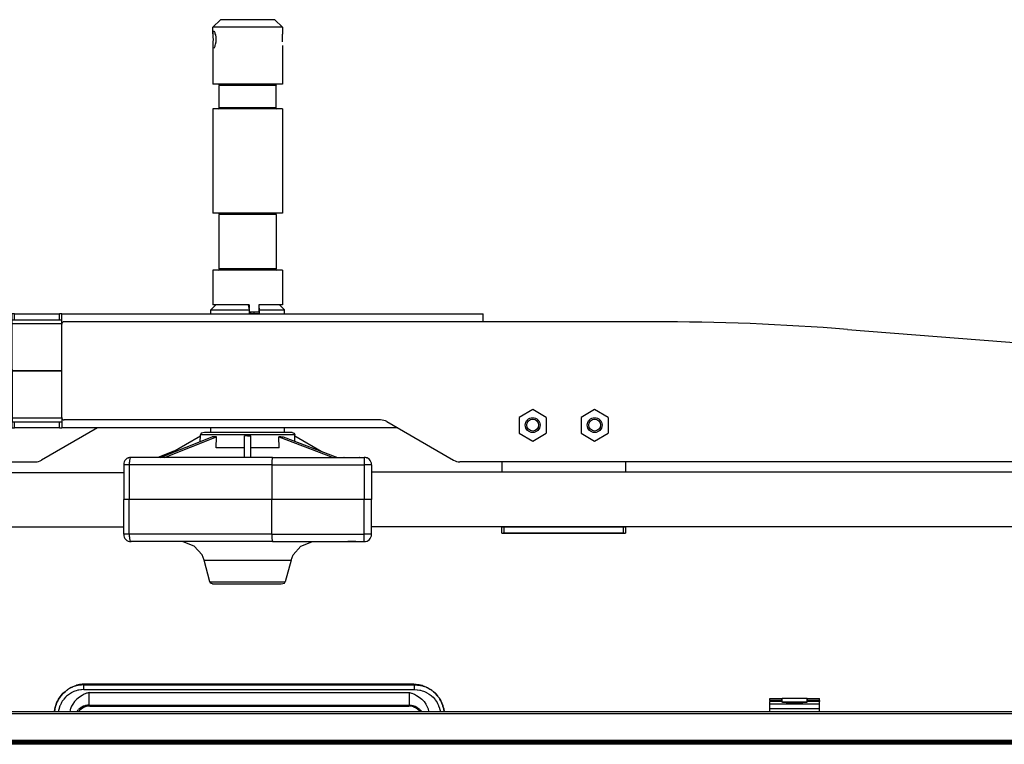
# Model space of a CAD drawing. Header units: millimetres. Extents: x -717 to 723, y -293 to 322.
# Tile 9 of 15: x -72 to 325, y 30 to 322. Entities that reach past the tile are written whole.
import ezdxf

# ---------------------------------------------------------------- set-up
doc = ezdxf.new("R2010")
doc.units = ezdxf.units.MM

# ---------------------------------------------------------------- blocks, each defined once
blk = doc.blocks.new('Rahmen_lang-bearb_-S120__3', base_point=(-623.64, 29.76))
at = {"color": 1, "linetype": 'Continuous'}
blk.add_line((665.36, 30.26), (-623.64, 30.26), dxfattribs=at)
at = {"color": 7, "linetype": 'Continuous'}
blk.add_line((665.36, 29.76), (-623.64, 29.76), dxfattribs=at)
blk = doc.blocks.new('Diffusor-S120-kpl___9', base_point=(-623.64, -268.59))
blk.add_blockref('Rahmen_lang-bearb_-S120__3', (-623.64, 29.76))
blk = doc.blocks.new('Etikett_1__10', base_point=(4.5, 53.69))
at = {"color": 7, "linetype": 'Continuous'}
for p, q in [((4.5, 53.82), (4.72, 53.83)), ((4.72, 53.83), (5.14, 53.85)), ((5.14, 53.85), (6.28, 53.87)), ((5.37, 53.79), (5.56, 53.81)), ((5.56, 53.81), (6.11, 53.83)), ((5.56, 53.81), (6.11, 53.83)), ((6.11, 53.83), (7.15, 53.85)), ((6.11, 53.83), (7.15, 53.85)), ((6.28, 53.87), (7.28, 53.89)), ((7.15, 53.85), (12.13, 53.91)), ((7.15, 53.85), (12.13, 53.91)), ((7.28, 53.89), (14.8, 53.94)), ((7.57, 53.81), (7.28, 53.89)), ((7.75, 53.81), (7.57, 53.81)), ((8.34, 53.83), (7.75, 53.81)), ((8.34, 53.83), (10.94, 53.86)), ((9.58, 53.86), (8.34, 53.83)), ((8.34, 53.83), (10.94, 53.86)), ((10.94, 53.86), (8.55, 53.81)), ((9.02, 53.82), (8.77, 53.81)), ((9.02, 53.82), (8.77, 53.81)), ((9.75, 53.84), (9.02, 53.82)), ((9.75, 53.84), (9.02, 53.82)), ((10.78, 53.89), (9.58, 53.86)), ((10.94, 53.86), (9.75, 53.84)), ((10.94, 53.86), (9.75, 53.84)), ((11.55, 53.9), (10.64, 53.89)), ((10.78, 53.89), (10.64, 53.89)), ((12.61, 53.9), (11.55, 53.9)), ((12.13, 53.91), (20.77, 53.95)), ((12.13, 53.91), (20.77, 53.95)), ((13.41, 53.9), (12.61, 53.9)), ((13.14, 53.89), (13.41, 53.9)), ((13.14, 53.89), (13.41, 53.9)), ((13.14, 53.72), (13.14, 53.89)), ((18.76, 53.93), (14.08, 53.91)), ((14.4, 53.9), (14.08, 53.91)), ((14.4, 53.9), (14.08, 53.91)), ((14.63, 53.89), (14.4, 53.9)), ((14.63, 53.89), (14.4, 53.9)), ((14.8, 53.94), (14.71, 53.71)), ((14.8, 53.94), (20.77, 53.95)), ((16.82, 53.9), (16.67, 53.79)), ((16.82, 53.9), (16.67, 53.79)), ((17.13, 53.79), (16.67, 53.79)), ((16.67, 53.79), (18.2, 53.78)), ((17.13, 53.79), (16.67, 53.79)), ((17.13, 53.79), (16.82, 53.9)), ((17.13, 53.79), (16.82, 53.9)), ((17.84, 53.91), (17.13, 53.79)), ((17.84, 53.91), (17.13, 53.79)), ((18.2, 53.78), (17.13, 53.79)), ((18.2, 53.78), (17.13, 53.79)), ((18.43, 53.91), (17.84, 53.91)), ((18.43, 53.91), (17.84, 53.91)), ((18.2, 53.78), (18.76, 53.93)), ((18.84, 53.78), (18.2, 53.78)), ((18.84, 53.78), (18.2, 53.78)), ((19.01, 53.91), (18.43, 53.91)), ((19.01, 53.91), (18.43, 53.91)), ((18.76, 53.93), (19.18, 53.76)), ((19.89, 53.92), (18.76, 53.93)), ((19.18, 53.76), (18.84, 53.78)), ((19.18, 53.76), (18.84, 53.78)), ((19.14, 53.91), (19.01, 53.91)), ((19.14, 53.91), (19.01, 53.91)), ((20.25, 53.8), (19.14, 53.91)), ((19.14, 53.91), (19.47, 53.8)), ((19.47, 53.8), (20.56, 53.8)), ((20.77, 53.95), (19.89, 53.92)), ((20.08, 53.8), (20.25, 53.8)), ((20.25, 53.8), (20.56, 53.8)), ((20.56, 53.8), (20.25, 53.8)), ((20.56, 53.8), (21.26, 53.82)), ((20.56, 53.8), (21.26, 53.82)), ((21.06, 53.78), (20.56, 53.8)), ((26.75, 53.94), (20.77, 53.95)), ((29.41, 53.91), (20.77, 53.95)), ((29.41, 53.91), (20.77, 53.95)), ((21.09, 53.91), (20.77, 53.95)), ((21.41, 53.83), (21.06, 53.78)), ((21.26, 53.82), (21.09, 53.91)), ((21.26, 53.82), (21.41, 53.83)), ((21.26, 53.82), (21.41, 53.83)), ((25.95, 53.92), (21.66, 53.93)), ((22.02, 53.91), (21.66, 53.93)), ((22.02, 53.91), (21.66, 53.93)), ((22.25, 53.91), (22.02, 53.91)), ((22.25, 53.91), (22.02, 53.91)), ((22.25, 53.91), (22.29, 53.69)), ((24.74, 53.91), (24.38, 53.9)), ((24.74, 53.91), (24.38, 53.9)), ((25.4, 53.91), (24.38, 53.9)), ((25.4, 53.91), (24.38, 53.9)), ((24.38, 53.9), (26.5, 53.81)), ((25.4, 53.91), (24.74, 53.91)), ((25.4, 53.91), (24.74, 53.91)), ((26.35, 53.91), (25.4, 53.91)), ((26.35, 53.91), (25.4, 53.91)), ((26.35, 53.91), (25.4, 53.91)), ((26.35, 53.91), (25.4, 53.91)), ((27.28, 53.8), (25.95, 53.92)), ((26.81, 53.8), (26.35, 53.91)), ((26.81, 53.8), (26.35, 53.91)), ((26.81, 53.8), (26.35, 53.91)), ((26.81, 53.8), (26.35, 53.91)), ((26.5, 53.81), (26.81, 53.8)), ((34.27, 53.89), (26.75, 53.94)), ((26.81, 53.8), (27.28, 53.8)), ((26.96, 53.77), (26.81, 53.8)), ((26.96, 53.77), (26.81, 53.8)), ((27.65, 53.8), (26.81, 53.8)), ((27.1, 53.76), (26.96, 53.77)), ((27.1, 53.76), (26.96, 53.77)), ((27.28, 53.8), (28.43, 53.81)), ((28.43, 53.81), (27.28, 53.8)), ((28.43, 53.81), (27.65, 53.8)), ((27.89, 53.8), (28.11, 53.8)), ((28.11, 53.8), (28.43, 53.81)), ((28.43, 53.81), (29.07, 53.83)), ((28.43, 53.81), (29.07, 53.83)), ((29.07, 53.83), (28.43, 53.81)), ((29.07, 53.83), (28.43, 53.81)), ((29.07, 53.83), (29.22, 53.84)), ((29.07, 53.83), (29.22, 53.84)), ((29.22, 53.84), (29.07, 53.83)), ((34.4, 53.86), (29.41, 53.91)), ((30.67, 53.9), (29.41, 53.91)), ((30.43, 53.88), (29.61, 53.89)), ((32.39, 53.88), (29.61, 53.89)), ((30.43, 53.88), (29.61, 53.89)), ((30.67, 53.9), (30.43, 53.88)), ((30.67, 53.9), (30.43, 53.88)), ((30.67, 53.9), (30.55, 53.72)), ((33.14, 53.88), (32.39, 53.88)), ((32.9, 53.72), (32.97, 53.87)), ((33.14, 53.88), (32.97, 53.87)), ((33.14, 53.88), (32.97, 53.87)), ((35.27, 53.87), (34.27, 53.89)), ((35.43, 53.84), (34.4, 53.86)), ((36.4, 53.85), (35.27, 53.87)), ((35.98, 53.82), (35.43, 53.84)), ((36.17, 53.8), (35.98, 53.82)), ((36.79, 53.83), (36.4, 53.85))]:
    blk.add_line(p, q, dxfattribs=at)
blk = doc.blocks.new('Griff_1__11', base_point=(-57.73, 42.78))
at = {"color": 7, "linetype": 'Continuous'}
for p, q in [((-52.76, 51.52), (-52.3, 51.84)), ((-52.02, 52.04), (-52.3, 51.84)), ((-51.62, 52.29), (-52.02, 52.04)), ((-51.01, 52.64), (-51.62, 52.29)), ((-50.37, 52.96), (-51.01, 52.64)), ((-49.71, 53.24), (-50.37, 52.96)), ((-49.04, 53.48), (-49.71, 53.24)), ((-48.84, 53.54), (-49.04, 53.48)), ((-47.67, 53.83), (-48.84, 53.54)), ((-46.52, 54), (-47.67, 53.83)), ((-45.35, 54.06), (-46.52, 54)), ((87.07, 54.06), (-45.35, 54.06)), ((3.77, 53.91), (3.92, 53.92)), ((3.92, 53.92), (3.77, 53.91)), ((3.92, 53.92), (4.11, 53.93)), ((4.11, 53.93), (3.92, 53.92)), ((4.11, 53.93), (4.67, 53.94)), ((4.39, 53.84), (4.11, 53.93)), ((4.67, 53.94), (4.39, 53.84)), ((4.67, 53.94), (6.29, 53.8)), ((5.42, 53.82), (4.67, 53.94)), ((5.85, 53.81), (5.42, 53.82)), ((6.29, 53.8), (5.85, 53.81)), ((6.29, 53.8), (12.25, 53.75)), ((6.79, 53.79), (6.29, 53.8)), ((7.36, 53.79), (6.79, 53.79)), ((7.86, 53.78), (7.36, 53.79)), ((8.44, 53.78), (7.86, 53.78)), ((9.04, 53.77), (8.44, 53.78)), ((10.29, 53.76), (9.04, 53.77)), ((12.25, 53.75), (10.29, 53.76)), ((12.25, 53.75), (20.86, 53.73)), ((14.34, 53.74), (12.25, 53.75)), ((20.86, 53.73), (14.34, 53.74)), ((29.46, 53.75), (20.86, 53.73)), ((20.86, 53.73), (27.37, 53.74)), ((27.37, 53.74), (29.46, 53.75)), ((35.42, 53.8), (29.46, 53.75)), ((29.46, 53.75), (31.42, 53.76)), ((31.42, 53.76), (32.67, 53.77)), ((32.67, 53.77), (33.28, 53.78)), ((33.28, 53.78), (33.85, 53.78)), ((33.85, 53.78), (34.35, 53.79)), ((34.35, 53.79), (34.92, 53.79)), ((34.92, 53.79), (35.42, 53.8)), ((37.05, 53.94), (35.42, 53.8)), ((35.42, 53.8), (35.87, 53.81)), ((35.87, 53.81), (36.29, 53.82)), ((36.29, 53.82), (37.05, 53.94)), ((37.6, 53.93), (37.05, 53.94)), ((37.05, 53.94), (37.33, 53.84)), ((37.33, 53.84), (37.6, 53.93)), ((37.8, 53.92), (37.6, 53.93)), ((37.6, 53.93), (37.8, 53.92)), ((37.94, 53.91), (37.8, 53.92)), ((37.8, 53.92), (37.94, 53.91)), ((87.07, 54.06), (88.23, 54)), ((88.23, 54), (89.38, 53.83)), ((89.38, 53.83), (90.55, 53.54)), ((90.55, 53.54), (90.75, 53.48)), ((90.75, 53.48), (91.42, 53.24)), ((91.42, 53.24), (92.08, 52.96)), ((92.08, 52.96), (92.72, 52.64)), ((92.72, 52.64), (93.33, 52.29)), ((93.33, 52.29), (93.73, 52.04)), ((93.73, 52.04), (94.01, 51.84)), ((94.47, 51.52), (94.01, 51.84)), ((-56.07, 47.95), (-56.42, 47.34)), ((-56.42, 47.34), (-56.07, 47.95)), ((-55.83, 48.34), (-56.07, 47.95)), ((-56.07, 47.95), (-55.83, 48.34)), ((-55.28, 49.1), (-55.83, 48.34)), ((-55.83, 48.34), (-55.28, 49.1)), ((-55.14, 49.28), (-55.28, 49.1)), ((-55.28, 49.1), (-55.14, 49.28)), ((-54.3, 50.21), (-55.14, 49.28)), ((-55.14, 49.28), (-54.3, 50.21)), ((-54.3, 50.21), (-53.49, 50.95)), ((-53.85, 50.64), (-54.3, 50.21)), ((-53.49, 50.95), (-53.85, 50.64)), ((-53.05, 51.29), (-53.49, 50.95)), ((-53.49, 50.95), (-53.05, 51.29)), ((-52.76, 51.52), (-53.05, 51.29)), ((94.47, 51.52), (94.76, 51.29)), ((94.76, 51.29), (95.2, 50.95)), ((95.2, 50.95), (94.76, 51.29)), ((95.2, 50.95), (95.56, 50.64)), ((96.01, 50.21), (95.2, 50.95)), ((95.56, 50.64), (96.01, 50.21)), ((96.01, 50.21), (96.85, 49.28)), ((96.85, 49.28), (96.01, 50.21)), ((96.85, 49.28), (96.99, 49.1)), ((96.99, 49.1), (96.85, 49.28)), ((96.99, 49.1), (97.54, 48.34)), ((97.54, 48.34), (96.99, 49.1)), ((97.54, 48.34), (97.78, 47.95)), ((97.78, 47.95), (97.54, 48.34)), ((97.78, 47.95), (98.13, 47.34)), ((98.13, 47.34), (97.78, 47.95)), ((-57.56, 44.06), (-57.73, 42.91)), ((-57.73, 42.91), (-57.56, 44.06)), ((-57.29, 45.18), (-57.56, 44.06)), ((-57.56, 44.06), (-57.29, 45.18)), ((-57.23, 45.39), (-57.29, 45.18)), ((-57.29, 45.18), (-57.23, 45.39)), ((-56.89, 46.33), (-57.23, 45.39)), ((-57.23, 45.39), (-56.89, 46.33)), ((-56.73, 46.7), (-56.89, 46.33)), ((-56.89, 46.33), (-56.73, 46.7)), ((-56.42, 47.34), (-56.73, 46.7)), ((-56.73, 46.7), (-56.42, 47.34)), ((-47.03, 43.93), (-47.47, 43.55)), ((-46.7, 44.17), (-47.03, 43.93)), ((-46.56, 44.26), (-46.7, 44.17)), ((-46.07, 44.54), (-46.56, 44.26)), ((-45.73, 44.7), (-46.07, 44.54)), ((-45.57, 44.77), (-45.73, 44.7)), ((-45.06, 44.94), (-45.57, 44.77)), ((-44.92, 44.98), (-45.06, 44.94)), ((-44.54, 45.07), (-44.92, 44.98)), ((-44.2, 45.13), (-44.54, 45.07)), ((-44.01, 45.15), (-44.2, 45.13)), ((-43.46, 45.19), (-44.01, 45.15)), ((-43.46, 45.19), (85.17, 45.19)), ((85.72, 45.15), (85.17, 45.19)), ((85.92, 45.13), (85.72, 45.15)), ((86.25, 45.07), (85.92, 45.13)), ((86.64, 44.98), (86.25, 45.07)), ((86.77, 44.94), (86.64, 44.98)), ((87.28, 44.77), (86.77, 44.94)), ((87.55, 44.65), (87.28, 44.77)), ((87.78, 44.54), (87.55, 44.65)), ((88.27, 44.26), (87.78, 44.54)), ((88.41, 44.17), (88.27, 44.26)), ((88.74, 43.93), (88.41, 44.17)), ((89.18, 43.55), (88.74, 43.93)), ((98.13, 47.34), (98.44, 46.7)), ((98.44, 46.7), (98.13, 47.34)), ((98.44, 46.7), (98.6, 46.33)), ((98.6, 46.33), (98.44, 46.7)), ((98.6, 46.33), (98.94, 45.39)), ((98.94, 45.39), (98.6, 46.33)), ((98.94, 45.39), (99, 45.18)), ((99, 45.18), (98.94, 45.39)), ((99, 45.18), (99.28, 44.06)), ((99.28, 44.06), (99, 45.18)), ((99.28, 44.06), (99.44, 42.91)), ((99.44, 42.91), (99.28, 44.06)), ((-47.82, 43.19), (-48.14, 42.8)), ((-47.65, 43.37), (-47.82, 43.19)), ((-47.47, 43.55), (-47.65, 43.37)), ((89.37, 43.37), (89.18, 43.55)), ((89.53, 43.19), (89.37, 43.37)), ((89.85, 42.8), (89.53, 43.19))]:
    blk.add_line(p, q, dxfattribs=at)
at = {"color": 1, "linetype": 'Continuous'}
for p, q in [((-52.55, 51.66), (-52.76, 51.52)), ((-51.62, 52.29), (-52.55, 51.66)), ((-50.48, 52.78), (-51.62, 52.29)), ((-50.37, 52.96), (-50.48, 52.78)), ((-49.36, 53.19), (-50.37, 52.96)), ((-48.99, 53.3), (-49.36, 53.19)), ((-48.21, 53.48), (-48.99, 53.3)), ((-47.62, 53.59), (-48.21, 53.48)), ((-47.05, 51.74), (-47.91, 51.61)), ((-47.02, 53.66), (-47.62, 53.59)), ((-46.87, 51.76), (-47.05, 51.74)), ((-46.73, 53.69), (-47.02, 53.66)), ((-45.83, 51.81), (-46.87, 51.76)), ((-45.83, 53.72), (-46.73, 53.69)), ((-45.83, 53.72), (-45.35, 54.06)), ((-45.83, 53.72), (87.54, 53.72)), ((-45.83, 51.81), (-45.83, 53.72)), ((-45.83, 51.81), (87.54, 51.81)), ((3.92, 53.92), (3.77, 53.91)), ((4.11, 53.93), (3.92, 53.92)), ((4.67, 53.94), (4.11, 53.93)), ((5.4, 53.96), (4.67, 53.94)), ((9.02, 54.01), (5.4, 53.96)), ((20.86, 54.05), (9.02, 54.01)), ((20.86, 54.05), (32.69, 54.01)), ((32.69, 54.01), (36.31, 53.96)), ((36.31, 53.96), (37.05, 53.94)), ((37.05, 53.94), (37.6, 53.93)), ((37.6, 53.93), (37.8, 53.92)), ((37.8, 53.92), (37.94, 53.91)), ((87.54, 53.72), (87.07, 54.06)), ((87.54, 53.72), (88.44, 53.69)), ((87.54, 51.81), (87.54, 53.72)), ((87.54, 51.81), (88.59, 51.76)), ((88.44, 53.69), (88.74, 53.66)), ((88.59, 51.76), (88.76, 51.74)), ((88.74, 53.66), (89.34, 53.59)), ((88.76, 51.74), (89.62, 51.61)), ((89.34, 53.59), (89.92, 53.48)), ((89.92, 53.48), (90.7, 53.3)), ((90.7, 53.3), (91.07, 53.19)), ((91.07, 53.19), (92.08, 52.96)), ((92.08, 52.96), (92.19, 52.78)), ((92.19, 52.78), (93.33, 52.29)), ((93.33, 52.29), (94.26, 51.66)), ((94.26, 51.66), (94.47, 51.52)), ((-54.15, 47.71), (-54.57, 47.11)), ((-53.97, 47.93), (-54.15, 47.71)), ((-53.29, 48.7), (-53.97, 47.93)), ((-52.82, 49.15), (-53.29, 48.7)), ((-52.53, 49.39), (-52.82, 49.15)), ((-51.71, 50.01), (-52.53, 49.39)), ((-50.83, 50.55), (-51.71, 50.01)), ((-50.68, 50.63), (-50.83, 50.55)), ((-49.9, 50.99), (-50.68, 50.63)), ((-49.49, 51.15), (-49.9, 50.99)), ((-48.92, 51.35), (-49.49, 51.15)), ((-48.78, 47.91), (-49.17, 47.53)), ((-48.25, 51.53), (-48.92, 51.35)), ((-47.67, 48.82), (-48.78, 47.91)), ((-47.91, 51.61), (-48.25, 51.53)), ((-46.62, 49.49), (-47.67, 48.82)), ((-45.76, 49.93), (-46.62, 49.49)), ((-45.35, 50.11), (-45.76, 49.93)), ((-44.76, 50.34), (-45.35, 50.11)), ((-44.55, 50.42), (-44.76, 50.34)), ((-43.73, 50.68), (-44.55, 50.42)), ((-43.73, 50.68), (-43.36, 50.65)), ((-43.73, 45.52), (-43.73, 50.68)), ((-43.36, 50.65), (-42.98, 50.62)), ((-42.98, 50.62), (84.37, 50.62)), ((84.37, 50.62), (85.45, 50.68)), ((85.45, 50.68), (86.26, 50.42)), ((85.45, 45.52), (85.45, 50.68)), ((86.26, 50.42), (86.48, 50.34)), ((86.48, 50.34), (87.06, 50.11)), ((87.06, 50.11), (87.47, 49.93)), ((87.47, 49.93), (88.33, 49.49)), ((88.33, 49.49), (89.39, 48.82)), ((89.39, 48.82), (90.49, 47.91)), ((89.62, 51.61), (89.96, 51.53)), ((89.96, 51.53), (90.63, 51.35)), ((90.49, 47.91), (90.88, 47.53)), ((90.63, 51.35), (91.2, 51.15)), ((91.2, 51.15), (91.61, 50.99)), ((91.61, 50.99), (92.39, 50.63)), ((92.39, 50.63), (92.54, 50.55)), ((92.54, 50.55), (93.42, 50.01)), ((93.42, 50.01), (94.24, 49.39)), ((94.24, 49.39), (94.53, 49.15)), ((94.53, 49.15), (95, 48.7)), ((95, 48.7), (95.69, 47.93)), ((95.69, 47.93), (95.86, 47.71)), ((95.86, 47.71), (96.29, 47.11)), ((-55.89, 44.21), (-56.09, 43.36)), ((-55.85, 44.35), (-55.89, 44.21)), ((-55.52, 45.31), (-55.85, 44.35)), ((-55.46, 45.45), (-55.52, 45.31)), ((-55.09, 46.23), (-55.46, 45.45)), ((-54.87, 46.62), (-55.09, 46.23)), ((-54.57, 47.11), (-54.87, 46.62)), ((-51.34, 43.84), (-51.56, 42.78)), ((-51.25, 44.12), (-51.34, 43.84)), ((-50.94, 44.92), (-51.25, 44.12)), ((-50.84, 45.14), (-50.94, 44.92)), ((-50.38, 45.98), (-50.84, 45.14)), ((-49.66, 46.97), (-50.38, 45.98)), ((-49.17, 47.53), (-49.66, 46.97)), ((-47.7, 44.07), (-48, 43.79)), ((-46.92, 44.64), (-47.7, 44.07)), ((-46.76, 44.73), (-46.92, 44.64)), ((-46.04, 45.08), (-46.76, 44.73)), ((-45.88, 45.14), (-46.04, 45.08)), ((-45.17, 45.36), (-45.88, 45.14)), ((-44.74, 45.44), (-45.17, 45.36)), ((-44.45, 45.48), (-44.74, 45.44)), ((-44.24, 45.5), (-44.45, 45.48)), ((-43.73, 45.52), (-44.24, 45.5)), ((-43.73, 45.52), (85.45, 45.52)), ((-43.73, 45.52), (-43.46, 45.19)), ((85.45, 45.52), (85.17, 45.19)), ((85.45, 45.52), (85.95, 45.5)), ((85.95, 45.5), (86.16, 45.48)), ((86.16, 45.48), (86.45, 45.44)), ((86.45, 45.44), (86.88, 45.36)), ((86.88, 45.36), (87.59, 45.14)), ((87.59, 45.14), (87.76, 45.08)), ((87.76, 45.08), (88.47, 44.73)), ((88.47, 44.73), (88.63, 44.64)), ((88.63, 44.64), (89.42, 44.07)), ((89.42, 44.07), (89.71, 43.79)), ((90.88, 47.53), (91.37, 46.97)), ((91.37, 46.97), (92.09, 45.98)), ((92.09, 45.98), (92.55, 45.14)), ((92.55, 45.14), (92.66, 44.92)), ((92.66, 44.92), (92.97, 44.12)), ((92.97, 44.12), (93.05, 43.84)), ((93.05, 43.84), (93.27, 42.78)), ((96.29, 47.11), (96.59, 46.62)), ((96.59, 46.62), (96.8, 46.23)), ((96.8, 46.23), (97.17, 45.45)), ((97.17, 45.45), (97.23, 45.31)), ((97.23, 45.31), (97.57, 44.35)), ((97.57, 44.35), (97.61, 44.21)), ((97.61, 44.21), (97.8, 43.36)), ((-56.09, 43.36), (-56.17, 42.92)), ((-48.7, 42.95), (-48.79, 42.82)), ((-48.58, 43.12), (-48.7, 42.95)), ((-48.4, 43.35), (-48.58, 43.12)), ((-48.14, 43.65), (-48.4, 43.35)), ((89.85, 43.65), (90.11, 43.35)), ((90.11, 43.35), (90.29, 43.12)), ((90.29, 43.12), (90.42, 42.95)), ((90.42, 42.95), (90.5, 42.82)), ((97.8, 43.36), (97.88, 42.92))]:
    blk.add_line(p, q, dxfattribs=at)
blk = doc.blocks.new('Aufhaengezapfen_053A-14-00-00-01__13', base_point=(6.19, 203.99))
at = {"color": 7, "linetype": 'Continuous'}
for p, q in [((6.19, 318.99), (9.19, 321.99)), ((31.19, 321.99), (9.19, 321.99)), ((34.19, 318.99), (31.19, 321.99)), ((34.19, 318.99), (6.19, 318.99)), ((6.19, 316.3), (6.19, 318.99)), ((34.19, 318.99), (34.19, 316.33)), ((6.2, 316.86), (6.19, 316.63)), ((6.19, 316.63), (6.19, 316.3)), ((6.19, 316.3), (6.21, 314.97)), ((6.25, 317.26), (6.2, 316.86)), ((6.21, 314.97), (6.22, 313.99)), ((6.22, 313.99), (6.21, 313)), ((6.35, 317.45), (6.25, 317.26)), ((6.78, 317.17), (6.64, 317.36)), ((6.93, 316.88), (6.78, 317.17)), ((7.04, 316.63), (6.93, 316.88)), ((7.15, 316.33), (7.04, 316.63)), ((7.3, 315.82), (7.15, 316.33)), ((7.46, 314.94), (7.3, 315.82)), ((7.52, 313.99), (7.46, 314.94)), ((7.46, 313), (7.52, 313.99)), ((34.17, 314.94), (34.16, 313.99)), ((34.16, 313.99), (34.17, 313.03)), ((34.18, 315.88), (34.17, 314.94)), ((34.19, 316.33), (34.18, 315.88)), ((6.21, 313), (6.19, 311.68)), ((6.19, 311.68), (6.19, 311.34)), ((6.19, 311.68), (6.19, 295.99)), ((6.19, 311.34), (6.2, 311.11)), ((6.2, 311.11), (6.24, 310.8)), ((6.24, 310.8), (6.35, 310.52)), ((6.53, 310.52), (6.78, 310.8)), ((6.78, 310.8), (6.93, 311.09)), ((6.93, 311.09), (7.04, 311.34)), ((7.04, 311.34), (7.15, 311.64)), ((7.15, 311.64), (7.29, 312.09)), ((7.29, 312.09), (7.46, 313)), ((34.19, 311.64), (34.19, 295.99)), ((34.19, 295.99), (6.19, 295.99)), ((8.4, 295.99), (8.76, 295.84)), ((8.82, 295.7), (8.69, 295.49)), ((8.69, 286.49), (8.69, 295.49)), ((8.76, 295.84), (8.82, 295.7)), ((31.61, 295.84), (31.54, 295.68)), ((31.54, 295.68), (31.68, 295.49)), ((31.98, 295.99), (31.61, 295.84)), ((31.68, 286.49), (31.68, 295.49)), ((8.44, 285.99), (8.76, 286.13)), ((8.83, 286.29), (8.69, 286.49)), ((8.76, 286.13), (8.83, 286.29)), ((31.68, 286.49), (31.56, 286.27)), ((31.56, 286.27), (31.61, 286.13)), ((31.61, 286.13), (31.93, 285.99)), ((34.19, 285.99), (6.19, 285.99)), ((6.19, 285.99), (6.19, 243.99)), ((34.19, 285.99), (34.19, 243.99)), ((34.19, 243.99), (6.19, 243.99)), ((8.4, 243.99), (8.76, 243.84)), ((8.82, 243.7), (8.69, 243.49)), ((8.69, 221.49), (8.69, 243.49)), ((8.76, 243.84), (8.82, 243.7)), ((31.61, 243.84), (31.54, 243.68)), ((31.54, 243.68), (31.68, 243.49)), ((31.98, 243.99), (31.61, 243.84)), ((31.68, 243.49), (31.68, 221.49)), ((34.19, 220.99), (6.19, 220.99)), ((6.19, 220.99), (6.19, 206.99)), ((8.44, 220.99), (8.76, 221.13)), ((8.83, 221.29), (8.69, 221.49)), ((8.76, 221.13), (8.83, 221.29)), ((31.68, 221.49), (31.56, 221.27)), ((31.56, 221.27), (31.61, 221.13)), ((31.61, 221.13), (31.93, 220.99)), ((34.19, 220.99), (34.19, 206.99)), ((20.8, 206.99), (6.19, 206.99)), ((20.8, 206.99), (20.8, 205.57)), ((24.73, 206.99), (24.73, 203.99)), ((34.19, 206.99), (24.73, 206.99)), ((24.73, 203.99), (20.8, 203.99))]:
    blk.add_line(p, q, dxfattribs=at)
at = {"color": 1, "linetype": 'Continuous'}
for p, q in [((31.68, 295.49), (8.69, 295.49)), ((31.68, 286.49), (8.69, 286.49)), ((31.68, 243.49), (8.69, 243.49)), ((31.68, 221.49), (8.69, 221.49))]:
    blk.add_line(p, q, dxfattribs=at)
blk = doc.blocks.new('SET-Zapfen_für_PO_1__14', base_point=(6.19, 203.99))
blk.add_blockref('Aufhaengezapfen_053A-14-00-00-01__13', (6.19, 203.99))
blk = doc.blocks.new('Rahmendeckel-bearb__1__17', base_point=(-588.34, 30.82))
at = {"color": 7, "linetype": 'Continuous'}
for p, q in [((629.36, 42.82), (-587.64, 42.82)), ((-588.34, 30.82), (630.05, 30.82))]:
    blk.add_line(p, q, dxfattribs=at)
at = {"color": 1, "linetype": 'Continuous'}
for p, q in [((629.36, 42.02), (-587.64, 42.02)), ((-588.34, 30.82), (630.05, 30.82)), ((-588.33, 31.42), (630.04, 31.42))]:
    blk.add_line(p, q, dxfattribs=at)
blk = doc.blocks.new('Scharnierband__31', base_point=(235.86, 46.72))
at = {"color": 7, "linetype": 'Continuous'}
for p, q in [((235.86, 46.72), (235.86, 48.21)), ((245.86, 48.21), (235.86, 48.21)), ((245.86, 46.72), (245.86, 48.21))]:
    blk.add_line(p, q, dxfattribs=at)
at = {"color": 1, "linetype": 'Continuous'}
blk.add_line((245.86, 46.72), (235.86, 46.72), dxfattribs=at)
blk = doc.blocks.new('Scharnier-Lager__32', base_point=(230.86, 42.82))
at = {"color": 7, "linetype": 'Continuous'}
for p, q in [((230.86, 47.46), (230.86, 48.18)), ((230.86, 48.18), (235.71, 48.18)), ((235.71, 47.46), (235.71, 48.18)), ((246.01, 47.46), (246.01, 48.18)), ((246.01, 48.18), (250.86, 48.18)), ((250.86, 47.46), (250.86, 48.18)), ((230.86, 47.46), (230.86, 47.08)), ((230.86, 46), (230.86, 47.08)), ((230.86, 44.01), (230.86, 46)), ((230.86, 42.82), (230.86, 44.01)), ((235.71, 47.46), (235.71, 47.08)), ((235.71, 47.08), (235.72, 46.78)), ((235.85, 46.71), (235.72, 46.78)), ((236.11, 46.65), (235.85, 46.71)), ((236.48, 46.6), (236.11, 46.65)), ((236.94, 46.56), (236.48, 46.6)), ((237.49, 46.52), (236.94, 46.56)), ((238.08, 46.5), (237.49, 46.52)), ((238.71, 46.5), (238.08, 46.5)), ((238.71, 46.5), (243.01, 46.5)), ((243.63, 46.5), (243.01, 46.5)), ((244.23, 46.52), (243.63, 46.5)), ((244.77, 46.56), (244.23, 46.52)), ((245.24, 46.6), (244.77, 46.56)), ((245.6, 46.65), (245.24, 46.6)), ((245.86, 46.71), (245.6, 46.65)), ((245.99, 46.78), (245.86, 46.71)), ((245.99, 46.78), (246.01, 47.08)), ((246.01, 47.46), (246.01, 47.08)), ((250.86, 47.46), (250.86, 47.08)), ((250.86, 46), (250.86, 47.08)), ((250.86, 44.01), (250.86, 46)), ((250.86, 42.82), (250.86, 44.01))]:
    blk.add_line(p, q, dxfattribs=at)
at = {"color": 1, "linetype": 'Continuous'}
for p, q in [((235.71, 47.46), (230.86, 47.46)), ((235.71, 47.08), (230.86, 47.08)), ((250.86, 46), (230.86, 46)), ((250.86, 44.01), (230.86, 44.01)), ((250.86, 47.46), (246.01, 47.46)), ((250.86, 47.08), (246.01, 47.08))]:
    blk.add_line(p, q, dxfattribs=at)
blk = doc.blocks.new('Scharnier-kpl__1__33', base_point=(230.86, 42.82))
for name, p in [('Scharnier-Lager__32', (230.86, 42.82)), ('Scharnierband__31', (235.86, 46.72))]:
    blk.add_blockref(name, p)
blk = doc.blocks.new('Gehaeuse-kpl_-S120__37', base_point=(-650.34, -292.59))
for name, p in [('Scharnier-kpl__1__33', (230.86, 42.82)), ('Rahmendeckel-bearb__1__17', (-588.34, 30.82))]:
    blk.add_blockref(name, p)
blk = doc.blocks.new('Achse_drehen__50', base_point=(5.34, 155.49))
at = {"color": 7, "linetype": 'Continuous'}
for p, q in [((5.34, 204.99), (7.34, 206.99)), ((20.9, 204.99), (20.53, 206.99)), ((35.04, 204.99), (33.04, 206.99)), ((5.34, 204.99), (20.9, 204.99)), ((5.34, 203.37), (5.34, 204.99)), ((20.9, 203.49), (20.9, 204.99)), ((20.9, 203.49), (24.93, 203.49)), ((21.51, 203.49), (21.51, 203.99)), ((22.89, 203.49), (22.89, 203.99)), ((24.75, 205.99), (24.93, 204.99)), ((24.93, 204.99), (35.04, 204.99)), ((24.93, 203.49), (24.93, 204.99)), ((35.04, 203.37), (35.04, 204.99)), ((5.34, 155.49), (5.34, 157.37)), ((35.04, 155.49), (35.04, 157.37))]:
    blk.add_line(p, q, dxfattribs=at)
blk = doc.blocks.new('Gehaeuseoberteil_S127-04-01-01__51', base_point=(-29.81, 128.49))
at = {"color": 7, "linetype": 'Continuous'}
for p, q in [((1.45, 155.19), (1.16, 154.51)), ((2.78, 155.49), (1.45, 155.19)), ((24.85, 155.49), (2.78, 155.49)), ((38.21, 155.49), (24.85, 155.49)), ((38.21, 155.49), (38.92, 155.19)), ((38.92, 155.19), (39.21, 154.51)), ((-15.12, 145.49), (5.84, 153.78)), ((-13.35, 145.49), (7.6, 153.78)), ((-10.96, 147.13), (1.15, 154.13)), ((1.09, 151.9), (1.15, 154.13)), ((1.15, 154.13), (1.16, 154.51)), ((6.72, 153.78), (5.84, 153.78)), ((7.6, 153.78), (6.72, 153.78)), ((7.52, 149.38), (7.6, 153.78)), ((18.94, 145.49), (18.94, 154.13)), ((20.19, 154.13), (18.94, 154.13)), ((20.19, 154.13), (21.44, 154.13)), ((21.44, 145.49), (21.44, 154.13)), ((32.77, 153.78), (54.66, 145.49)), ((33.65, 153.78), (32.77, 153.78)), ((32.85, 149.38), (32.77, 153.78)), ((33.65, 153.78), (34.54, 153.78)), ((34.54, 153.78), (56.43, 145.49)), ((39.22, 154.13), (39.21, 154.51)), ((39.28, 151.98), (39.22, 154.13)), ((39.22, 154.13), (49.91, 147.95)), ((-9.54, 147.95), (-16.05, 145.49)), ((-27.87, 145.29), (-27.74, 145.34)), ((-13.35, 145.49), (-26.81, 145.49)), ((30.28, 145.49), (-13.35, 145.49)), ((29.91, 143.41), (29.89, 142.49)), ((29.96, 144.25), (29.91, 143.41)), ((30.05, 144.91), (29.96, 144.25)), ((30.16, 145.34), (30.05, 144.91)), ((30.28, 145.49), (30.16, 145.34)), ((30.28, 145.49), (59.01, 145.49)), ((59.01, 145.49), (59.16, 145.49)), ((59.16, 145.49), (59.01, 145.49)), ((59.16, 145.49), (65.22, 145.49)), ((59.16, 145.49), (65.22, 145.49)), ((65.22, 145.49), (65.36, 145.49)), ((65.36, 145.49), (65.22, 145.49)), ((65.36, 145.49), (67.19, 145.49)), ((68.11, 145.34), (68.25, 145.29)), ((-29.81, 142.49), (-29.81, 128.49)), ((29.89, 142.49), (29.89, 128.49)), ((70.19, 142.49), (70.19, 128.49)), ((-27.59, 128.49), (-29.81, 128.49)), ((29.89, 128.49), (-27.59, 128.49)), ((67.19, 128.49), (29.89, 128.49)), ((70.19, 128.49), (67.19, 128.49))]:
    blk.add_line(p, q, dxfattribs=at)
at = {"color": 1, "linetype": 'Continuous'}
for p, q in [((25.11, 154.51), (1.16, 154.51)), ((39.21, 154.51), (25.11, 154.51)), ((9.44, 149.38), (7.52, 149.38)), ((17.09, 149.38), (9.44, 149.38)), ((18.94, 149.38), (17.09, 149.38)), ((32.59, 149.38), (21.44, 149.38)), ((32.85, 149.38), (32.59, 149.38)), ((67.19, 145.49), (67.19, 142.49)), ((-27.59, 142.49), (-29.81, 142.49)), ((-27.59, 142.49), (-27.59, 128.49)), ((29.89, 142.49), (-27.59, 142.49)), ((29.89, 142.49), (67.19, 142.49)), ((67.19, 142.49), (67.19, 128.49)), ((70.19, 142.49), (67.19, 142.49))]:
    blk.add_line(p, q, dxfattribs=at)
at = {"color": 7, "linetype": 'Continuous'}
for centre, start, end in [((-26.81, 142.49), 90, 180), ((67.19, 142.49), 0, 90)]:
    blk.add_arc(centre, 3, start, end, dxfattribs=at)
at = {"color": 1, "linetype": 'Continuous'}
blk.add_open_spline([(-26.81, 145.49), (-26.88, 145.46), (-27.07, 145.39), (-27.23, 145.03), (-27.38, 144.57), (-27.5, 143.95), (-27.57, 143.25), (-27.58, 142.75), (-27.59, 142.49)], degree=3, knots=[0, 0, 0, 0, 0.225503, 0.578919, 1.082076, 1.715535, 2.443226, 3.220133, 3.220133, 3.220133, 3.220133], dxfattribs=at)
blk = doc.blocks.new('Steg-2__52', base_point=(-54.81, 143.67))
at = {"color": 7, "linetype": 'Continuous'}
for p, q in [((-54.81, 161.57), (-54.81, 199.17)), ((183.73, 200.17), (-53.81, 200.17)), ((262.19, 197.08), (595.15, 170.88)), ((135.19, 164.72), (129.69, 161.54)), ((140.69, 161.54), (135.19, 164.72)), ((160.19, 164.72), (154.69, 161.54)), ((165.69, 161.54), (160.19, 164.72)), ((73.85, 160.57), (-53.81, 160.57)), ((76.35, 159.9), (103.3, 144.34)), ((129.69, 161.54), (129.69, 155.19)), ((140.69, 161.54), (140.69, 155.19)), ((154.69, 161.54), (154.69, 155.19)), ((165.69, 161.54), (165.69, 155.19)), ((129.69, 155.19), (135.19, 152.02)), ((135.19, 152.02), (140.69, 155.19)), ((154.69, 155.19), (160.19, 152.02)), ((160.19, 152.02), (165.69, 155.19)), ((342.69, 143.67), (105.8, 143.67))]:
    blk.add_line(p, q, dxfattribs=at)
for centre, radius, start, end in [((-53.81, 199.17), 1, 90, 180), ((183.73, -799.83), 1000, 85.5, 90), ((-53.81, 161.57), 1, 180, 270), ((73.85, 155.57), 5, 60, 90), ((105.8, 148.67), 5, 240, 270)]:
    blk.add_arc(centre, radius, start, end, dxfattribs=at)
blk = doc.blocks.new('Halteblech-unten__53', base_point=(-74.81, 157.37))
at = {"color": 7, "linetype": 'Continuous'}
for p, q in [((-74.81, 179.87), (-74.81, 161.37)), ((-74.31, 180.37), (-54.81, 180.37)), ((-74.81, 161.37), (-74.81, 159.87)), ((-74.81, 157.37), (-74.81, 159.87)), ((-74.81, 159.87), (-73.93, 159.87)), ((-73.93, 159.87), (-55.7, 159.87)), ((-55.7, 159.87), (-54.81, 159.87)), ((-54.81, 161.57), (-54.81, 161.37)), ((-54.81, 161.37), (-54.81, 157.37)), ((-74.81, 157.37), (-73.93, 157.37)), ((-55.7, 157.37), (-73.93, 157.37)), ((-55.7, 157.37), (-54.81, 157.37)), ((80.73, 157.37), (-54.81, 157.37))]:
    blk.add_line(p, q, dxfattribs=at)
at = {"color": 1, "linetype": 'Continuous'}
for p, q in [((-74.81, 161.37), (-54.81, 161.37)), ((-73.93, 157.37), (-73.93, 159.87)), ((-55.7, 157.37), (-55.7, 159.87))]:
    blk.add_line(p, q, dxfattribs=at)
at = {"color": 7, "linetype": 'Continuous'}
blk.add_arc((-74.31, 179.87), 0.5, 90, 180, dxfattribs=at)
blk = doc.blocks.new('Steg__54', base_point=(-586.22, 143.67))
at = {"color": 7, "linetype": 'Continuous'}
for p, q in [((-40.35, 157.37), (-62.92, 144.34)), ((-82.31, 143.67), (-65.42, 143.67))]:
    blk.add_line(p, q, dxfattribs=at)
blk.add_arc((-65.42, 148.67), 5, 270, 300, dxfattribs=at)
blk = doc.blocks.new('Halteblech-oben__55', base_point=(-74.81, 180.37))
at = {"color": 7, "linetype": 'Continuous'}
for p, q in [((-74.81, 200.87), (-74.81, 203.37)), ((-73.93, 203.37), (-74.81, 203.37)), ((-73.93, 203.37), (-55.7, 203.37)), ((-54.81, 203.37), (-55.7, 203.37)), ((-54.81, 203.37), (115.19, 203.37)), ((-54.81, 199.37), (-54.81, 203.37)), ((115.19, 200.6), (115.19, 203.37)), ((-73.93, 200.87), (-74.81, 200.87)), ((-74.81, 199.37), (-74.81, 200.87)), ((-74.81, 180.87), (-74.81, 199.37)), ((-55.7, 200.87), (-73.93, 200.87)), ((-54.81, 200.87), (-55.7, 200.87)), ((-54.81, 199.17), (-54.81, 199.37)), ((115.19, 200.17), (115.19, 200.6)), ((-54.81, 180.37), (-74.31, 180.37))]:
    blk.add_line(p, q, dxfattribs=at)
at = {"color": 1, "linetype": 'Continuous'}
for p, q in [((-73.93, 200.87), (-73.93, 203.37)), ((-55.7, 200.87), (-55.7, 203.37)), ((-54.81, 199.37), (-74.81, 199.37))]:
    blk.add_line(p, q, dxfattribs=at)
at = {"color": 7, "linetype": 'Continuous'}
blk.add_arc((-74.31, 180.87), 0.5, 180, 270, dxfattribs=at)
blk = doc.blocks.new('Verstärkung-Brücke__56', base_point=(-586.22, 143.67))
for name, p in [('Halteblech-oben__55', (-74.81, 180.37)), ('Steg__54', (-586.22, 143.67)), ('Steg-2__52', (-54.81, 143.67)), ('Halteblech-unten__53', (-74.81, 157.37))]:
    blk.add_blockref(name, p)
blk = doc.blocks.new('Gehaeuseunterteil_S127-04-01-02__57', base_point=(-29.81, 94.49))
at = {"color": 7, "linetype": 'Continuous'}
for p, q in [((-29.81, 114.49), (-29.81, 128.49)), ((-27.59, 128.49), (-29.81, 128.49)), ((29.89, 128.49), (-27.59, 128.49)), ((67.19, 128.49), (29.89, 128.49)), ((29.89, 114.49), (29.89, 128.49)), ((70.19, 128.49), (67.19, 128.49)), ((70.19, 114.49), (70.19, 128.49)), ((-27.06, 111.5), (-26.81, 111.49)), ((30.28, 111.49), (-26.81, 111.49)), ((-1.36, 109.72), (-5.84, 111.41)), ((29.89, 114.49), (29.91, 113.56)), ((29.91, 113.56), (29.96, 112.72)), ((29.96, 112.72), (30.05, 112.06)), ((30.05, 112.06), (30.16, 111.63)), ((30.16, 111.63), (30.28, 111.49)), ((30.28, 111.49), (60.59, 111.49)), ((41.67, 109.72), (46.13, 111.41)), ((46.13, 111.41), (47.33, 111.49)), ((62.19, 111.5), (60.59, 111.49)), ((60.59, 111.49), (63.36, 111.49)), ((63.79, 111.49), (62.19, 111.5)), ((63.36, 111.49), (63.79, 111.49)), ((63.79, 111.49), (67.19, 111.49)), ((67.19, 111.49), (67.44, 111.5)), ((1.81, 106.13), (-1.36, 109.72)), ((38.5, 106.13), (41.67, 109.72)), ((2.62, 104.07), (1.81, 106.13)), ((4.99, 95.23), (2.62, 104.07)), ((37.76, 104.07), (35.39, 95.23)), ((37.76, 104.07), (38.5, 106.13)), ((5.25, 94.78), (4.99, 95.23)), ((5.96, 94.49), (5.25, 94.78)), ((5.96, 94.49), (33.72, 94.49)), ((33.72, 94.49), (35.13, 94.78)), ((35.13, 94.78), (35.39, 95.23))]:
    blk.add_line(p, q, dxfattribs=at)
at = {"color": 1, "linetype": 'Continuous'}
for p, q in [((-27.59, 114.49), (-27.59, 128.49)), ((67.19, 114.49), (67.19, 128.49)), ((-27.59, 114.49), (-29.81, 114.49)), ((29.89, 114.49), (-27.59, 114.49)), ((29.89, 114.49), (67.19, 114.49)), ((67.19, 111.49), (67.19, 114.49)), ((70.19, 114.49), (67.19, 114.49)), ((2.62, 104.07), (18.07, 104.07)), ((18.07, 104.07), (37.76, 104.07)), ((4.99, 95.23), (16.46, 95.23)), ((16.46, 95.23), (35.39, 95.23))]:
    blk.add_line(p, q, dxfattribs=at)
at = {"color": 7, "linetype": 'Continuous'}
for centre, start, end in [((-26.81, 114.49), 180, 270), ((67.19, 114.49), 270, 0)]:
    blk.add_arc(centre, 3, start, end, dxfattribs=at)
at = {"color": 1, "linetype": 'Continuous'}
blk.add_open_spline([(-27.59, 114.49), (-27.58, 114.23), (-27.57, 113.72), (-27.5, 113.02), (-27.38, 112.37), (-27.21, 111.92), (-27.1, 111.5), (-26.9, 111.49), (-26.81, 111.49)], degree=3, knots=[0, 0, 0, 0, 0.776908, 1.504598, 2.146162, 2.705372, 3.026902, 3.266951, 3.266951, 3.266951, 3.266951], dxfattribs=at)
blk = doc.blocks.new('Zylinderschraube-10__58', base_point=(132.19, 155.48))
at = {"color": 7, "linetype": 'Continuous'}
for radius in [3, 2.4]:
    blk.add_circle((135.19, 158.48), radius, dxfattribs=at)
blk = doc.blocks.new('Zylinderschraube-9__59', base_point=(157.19, 155.48))
at = {"color": 7, "linetype": 'Continuous'}
for radius in [3, 2.4]:
    blk.add_circle((160.19, 158.48), radius, dxfattribs=at)
blk = doc.blocks.new('Tragrohr_drehen__60', base_point=(70.19, -146.49))
at = {"color": 7, "linetype": 'Continuous'}
for p, q in [((342.69, 139.49), (70.19, 139.49)), ((342.69, 117.49), (70.19, 117.49))]:
    blk.add_line(p, q, dxfattribs=at)
blk = doc.blocks.new('Rohrschelle__63', base_point=(122.69, 114.94))
at = {"color": 7, "linetype": 'Continuous'}
for p, q in [((122.69, 143.67), (122.69, 143.1)), ((122.69, 143.1), (122.69, 139.49)), ((172.69, 143.67), (172.69, 143.1)), ((172.69, 143.1), (172.69, 139.49)), ((122.69, 117.44), (122.86, 117.45)), ((122.69, 114.94), (122.69, 117.44)), ((122.86, 117.45), (123.16, 117.47)), ((123.16, 117.47), (123.4, 117.47)), ((123.4, 117.47), (123.69, 117.48)), ((123.69, 117.48), (171.69, 117.48)), ((171.69, 117.48), (171.98, 117.47)), ((171.98, 117.47), (172.24, 117.46)), ((172.24, 117.46), (172.4, 117.46)), ((172.4, 117.46), (172.69, 117.44)), ((172.69, 117.44), (172.69, 114.94)), ((122.69, 114.94), (122.86, 114.96)), ((122.69, 114.94), (172.69, 114.94)), ((122.86, 114.96), (123.13, 114.97)), ((123.13, 114.97), (123.4, 114.98)), ((123.4, 114.98), (123.69, 114.99)), ((123.69, 114.99), (171.69, 114.99)), ((171.69, 114.99), (171.98, 114.98)), ((171.98, 114.98), (172.24, 114.97)), ((172.24, 114.97), (172.4, 114.97))]:
    blk.add_line(p, q, dxfattribs=at)
at = {"color": 1, "linetype": 'Continuous'}
for p, q in [((123.69, 114.99), (123.69, 117.48)), ((171.69, 117.48), (171.69, 114.99))]:
    blk.add_line(p, q, dxfattribs=at)
blk = doc.blocks.new('Träger-drehen__64', base_point=(70.19, -146.49))
for name, p in [('Rohrschelle__63', (122.69, 114.94)), ('Tragrohr_drehen__60', (70.19, -146.49))]:
    blk.add_blockref(name, p)
blk = doc.blocks.new('Tragrohr_neigen__78', base_point=(-693.96, -89.64))
at = {"color": 7, "linetype": 'Continuous'}
for p, q in [((-82.31, 139.36), (-29.81, 139.36)), ((-29.81, 117.36), (-82.31, 117.36))]:
    blk.add_line(p, q, dxfattribs=at)
blk = doc.blocks.new('Träger-neigen__82', base_point=(-693.96, -89.64))
blk.add_blockref('Tragrohr_neigen__78', (-693.96, -89.64))
blk = doc.blocks.new('Haltebügel-P_O_-S120__95', base_point=(-716.96, -204.14))
for name, p in [('Achse_drehen__50', (5.34, 155.49)), ('Verstärkung-Brücke__56', (-586.22, 143.67)), ('Träger-neigen__82', (-693.96, -89.64)), ('Träger-drehen__64', (70.19, -146.49)), ('Zylinderschraube-10__58', (132.19, 155.48)), ('Zylinderschraube-9__59', (157.19, 155.48)), ('Gehaeuseoberteil_S127-04-01-01__51', (-29.81, 128.49)), ('Gehaeuseunterteil_S127-04-01-02__57', (-29.81, 94.49))]:
    blk.add_blockref(name, p)
blk = doc.blocks.new('S120_1__96', base_point=(-716.96, -292.59))
for name, p in [('SET-Zapfen_für_PO_1__14', (6.19, 203.99)), ('Haltebügel-P_O_-S120__95', (-716.96, -204.14)), ('Gehaeuse-kpl_-S120__37', (-650.34, -292.59)), ('Griff_1__11', (-57.73, 42.78)), ('Etikett_1__10', (4.5, 53.69)), ('Diffusor-S120-kpl___9', (-623.64, -268.59))]:
    blk.add_blockref(name, p)
blk = doc.blocks.new('Vordans2', base_point=(0, 0))
blk.add_blockref('S120_1__96', (-716.96, -292.59))

msp = doc.modelspace()

# ---------------------------------------------------------------- block references
msp.add_blockref('Vordans2', (0, 0))

doc.saveas('drawing.dxf')
